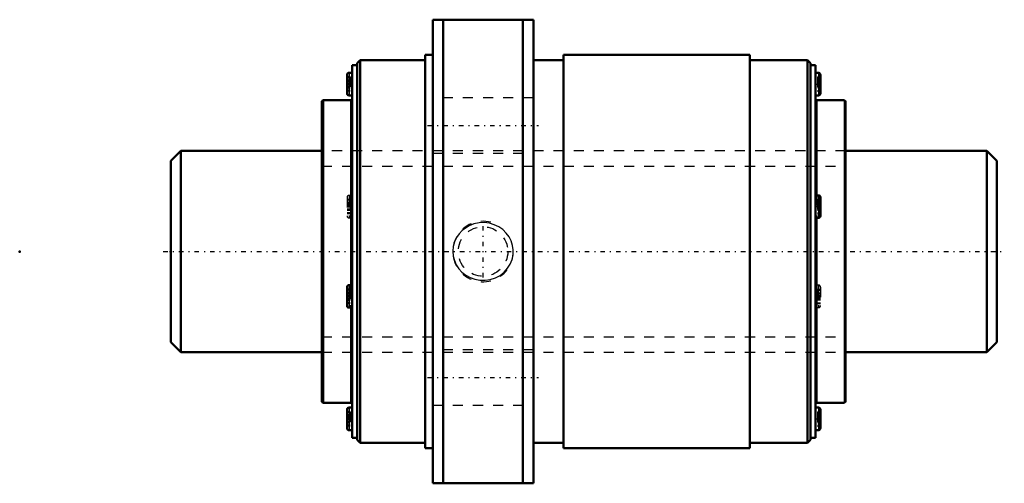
# Model space of a CAD drawing. Header units: millimetres. Extents: x -15 to 82.8, y -23 to 23.
import ezdxf

# ---------------------------------------------------------------- set-up
doc = ezdxf.new("R2010")
doc.units = ezdxf.units.MM
doc.linetypes.add('Center', pattern=[1.5, 0.45, -0.5, 0.05, -0.5])
doc.linetypes.add('Dashed', pattern=[2, 1, -1])
for name, color, linetype, lineweight in [('2d ConnectionPoints', 7, 'Continuous', 50), ('AM_0', 7, 'Continuous', 50), ('AM_4', 3, 'Continuous', 25), ('AM_5', 3, 'Continuous', 25), ('AM_7', 7, 'Center', 25), ('AM_9', 6, 'Dashed', 25)]:
    doc.layers.add(name, color=color, linetype=linetype, lineweight=lineweight)

# ---------------------------------------------------------------- blocks, each defined once
blk = doc.blocks.new('1_BLK2020_3_6ZZ_Nut_0_in_BLK2020_3_6ZZ_82LC7T_000_4')
at = {"layer": 'AM_0'}
for p, q in [((36, 23), (26, 23)), ((26, 23), (26, -23)), ((27.033, 23), (27.033, -23)), ((34.967, 23), (34.967, -23)), ((36, 23), (36, -23)), ((18.8, 19), (18.5, 18.7)), ((18.5, 18.7), (18.5, -18.7)), ((18.8, 19), (18.8, -19)), ((25.25, 19), (18.8, 19)), ((25.25, 19.5), (25.25, -19.5)), ((26, 19.5), (25.25, 19.5)), ((39, 19), (36, 19)), ((39, 19.5), (39, -19.5)), ((57.5, 19.5), (39, 19.5)), ((57.5, 19.5), (57.5, -19.5)), ((63.2, 19), (57.5, 19)), ((63.2, 19), (63.2, -19)), ((63.5, 18.7), (63.2, 19)), ((63.5, 18.7), (63.5, -18.7)), ((18, 17.734), (17.7, 17.734)), ((18, 18.5), (18, -18.5)), ((18.5, 18.5), (18, 18.5)), ((64, 18.5), (63.5, 18.5)), ((64, 18.5), (64, -18.5)), ((64.3, 17.734), (64, 17.734)), ((17.5, 17.534), (17.5, 15.694)), ((64.5, 17.534), (64.5, 15.694)), ((15, 14.85), (15, -14.85)), ((17.85, 15), (15.15, 15)), ((17.7, 15.494), (18, 15.494)), ((64, 15.494), (64.3, 15.494)), ((66.85, 15), (64.15, 15)), ((67, 14.85), (67, -14.85)), ((64.3, 5.572), (64, 5.572)), ((64.5, 5.372), (64.5, 3.532)), ((64, 3.332), (64.3, 3.332)), ((17.5, -3.532), (17.5, -5.372)), ((18, -3.332), (17.7, -3.332)), ((17.7, -5.572), (18, -5.572)), ((15.15, -15), (17.85, -15)), ((18, -15.494), (17.7, -15.494)), ((64.3, -15.494), (64, -15.494)), ((64.15, -15), (66.85, -15)), ((17.5, -15.694), (17.5, -17.534)), ((64.5, -15.694), (64.5, -17.534)), ((17.7, -17.734), (18, -17.734)), ((18, -18.5), (18.5, -18.5)), ((63.5, -18.5), (64, -18.5)), ((64, -17.734), (64.3, -17.734)), ((18.5, -18.7), (18.8, -19)), ((18.8, -19), (25.25, -19)), ((25.25, -19.5), (26, -19.5)), ((36, -19), (39, -19)), ((39, -19.5), (57.5, -19.5)), ((57.5, -19), (63.2, -19)), ((63.2, -19), (63.5, -18.7)), ((26, -23), (36, -23))]:
    blk.add_line(p, q, dxfattribs=at)
for centre, radius, start, end in [((17.7, 17.534), 0.2, 90, 180), ((64.3, 17.534), 0.2, 0, 90), ((17.7, 15.694), 0.2, 180, 270), ((64.3, 15.694), 0.2, 270, 360), ((15.15, 14.85), 0.15, 90, 180), ((17.85, 15.15), 0.15, 270, 0), ((64.15, 15.15), 0.15, 180, 270), ((66.85, 14.85), 0.15, 0, 90), ((64.3, 5.372), 0.2, 0, 90), ((64.3, 3.532), 0.2, 270, 360), ((17.7, -3.532), 0.2, 90, 180), ((17.7, -5.372), 0.2, 180, 270), ((15.15, -14.85), 0.15, 180, 270), ((17.7, -15.694), 0.2, 90, 180), ((17.85, -15.15), 0.15, 0, 90), ((64.15, -15.15), 0.15, 90, 180), ((64.3, -15.694), 0.2, 0, 90), ((66.85, -14.85), 0.15, 270, 360), ((17.7, -17.534), 0.2, 180, 270), ((64.3, -17.534), 0.2, 270, 360)]:
    blk.add_arc(centre, radius, start, end, dxfattribs=at)
at = {"layer": 'AM_4'}
for p, q in [((17.7, 17.734), (17.7, 15.494)), ((64.3, 17.734), (64.3, 15.494)), ((15.15, 15), (15.15, -15)), ((17.85, 15), (17.85, -3.332)), ((64.15, 15), (64.15, 5.572)), ((66.85, 15), (66.85, -15)), ((64.3, 5.572), (64.3, 3.332)), ((64.15, 3.332), (64.15, -15)), ((17.7, -3.332), (17.7, -5.572)), ((17.85, -5.572), (17.85, -15)), ((17.7, -15.494), (17.7, -17.734)), ((64.3, -15.494), (64.3, -17.734))]:
    blk.add_line(p, q, dxfattribs=at)
at = {"layer": 'AM_5', "linetype": 'Dashed'}
blk.add_arc((31, 0), 3, 75, 15, dxfattribs=at)
at = {"layer": 'AM_7'}
for p, q in [((17.475, 16.614), (18.025, 16.614)), ((63.975, 16.614), (64.525, 16.614)), ((25.5, 12.5), (36.5, 12.5)), ((17.475, 4.452), (18.025, 4.452)), ((63.975, 4.452), (64.525, 4.452)), ((31, -2.581), (31, 2.581)), ((17.475, -4.452), (18.025, -4.452)), ((63.975, -4.452), (64.525, -4.452)), ((25.5, -12.5), (36.5, -12.5)), ((17.475, -16.614), (18.025, -16.614)), ((63.975, -16.614), (64.525, -16.614))]:
    blk.add_line(p, q, dxfattribs=at)
at = {"layer": 'AM_9'}
for p, q in [((17.8, 17.328), (17.5, 17.328)), ((17.8, 17.243), (17.5, 17.243)), ((17.8, 17.009), (17.5, 17.009)), ((17.8, 16.953), (17.5, 16.953)), ((17.8, 16.924), (17.5, 16.924)), ((17.8, 16.868), (17.5, 16.868)), ((17.5, 16.861), (17.8, 16.861)), ((17.8, 16.679), (17.5, 16.679)), ((17.8, 16.634), (17.5, 16.634)), ((17.8, 17.328), (17.8, 15.9)), ((64.2, 17.328), (64.5, 17.328)), ((64.2, 17.328), (64.2, 15.9)), ((64.2, 17.243), (64.5, 17.243)), ((64.2, 16.971), (64.5, 16.971)), ((64.2, 16.953), (64.5, 16.953)), ((64.2, 16.885), (64.5, 16.885)), ((64.2, 16.857), (64.5, 16.857)), ((64.2, 16.852), (64.5, 16.852)), ((64.2, 16.689), (64.5, 16.689)), ((64.2, 16.634), (64.5, 16.634)), ((17.8, 16.593), (17.5, 16.593)), ((17.8, 16.549), (17.5, 16.549)), ((17.8, 16.367), (17.5, 16.367)), ((17.8, 16.36), (17.5, 16.36)), ((17.8, 16.304), (17.5, 16.304)), ((17.8, 16.275), (17.5, 16.275)), ((17.8, 16.219), (17.5, 16.219)), ((17.8, 15.985), (17.5, 15.985)), ((17.8, 15.9), (17.5, 15.9)), ((64.2, 16.593), (64.5, 16.593)), ((64.2, 16.539), (64.5, 16.539)), ((64.5, 16.376), (64.2, 16.376)), ((64.2, 16.37), (64.5, 16.37)), ((64.2, 16.343), (64.5, 16.343)), ((64.2, 16.275), (64.5, 16.275)), ((64.2, 16.257), (64.5, 16.257)), ((64.2, 15.985), (64.5, 15.985)), ((64.2, 15.9), (64.5, 15.9)), ((36, 15.25), (26, 15.25)), ((67, 10), (15, 10)), ((26, 9.75), (36, 9.75)), ((17.5, 5.372), (17.5, 3.532)), ((17.8, 5.166), (17.5, 5.166)), ((17.8, 5.08), (17.5, 5.08)), ((18, 5.572), (17.7, 5.572)), ((17.7, 5.572), (17.7, 3.332)), ((17.8, 5.166), (17.8, 3.738)), ((64.15, 5.572), (64.15, 3.332)), ((64.2, 5.166), (64.5, 5.166)), ((64.2, 5.166), (64.2, 3.738)), ((64.2, 5.08), (64.5, 5.08)), ((17.8, 4.847), (17.5, 4.847)), ((17.8, 4.791), (17.5, 4.791)), ((17.8, 4.762), (17.5, 4.762)), ((17.8, 4.706), (17.5, 4.706)), ((17.5, 4.699), (17.8, 4.699)), ((17.8, 4.517), (17.5, 4.517)), ((17.8, 4.472), (17.5, 4.472)), ((17.8, 4.431), (17.5, 4.431)), ((17.8, 4.387), (17.5, 4.387)), ((17.8, 4.205), (17.5, 4.205)), ((17.8, 4.198), (17.5, 4.198)), ((17.8, 4.142), (17.5, 4.142)), ((17.8, 4.112), (17.5, 4.112)), ((17.8, 4.056), (17.5, 4.056)), ((64.2, 4.808), (64.5, 4.808)), ((64.2, 4.791), (64.5, 4.791)), ((64.2, 4.723), (64.5, 4.723)), ((64.2, 4.695), (64.5, 4.695)), ((64.2, 4.69), (64.5, 4.69)), ((64.2, 4.527), (64.5, 4.527)), ((64.2, 4.472), (64.5, 4.472)), ((64.2, 4.431), (64.5, 4.431)), ((64.2, 4.376), (64.5, 4.376)), ((64.5, 4.214), (64.2, 4.214)), ((64.2, 4.208), (64.5, 4.208)), ((64.2, 4.18), (64.5, 4.18)), ((64.2, 4.112), (64.5, 4.112)), ((64.2, 4.095), (64.5, 4.095)), ((17.8, 3.823), (17.5, 3.823)), ((17.8, 3.738), (17.5, 3.738)), ((17.7, 3.332), (18, 3.332)), ((64.2, 3.823), (64.5, 3.823)), ((64.2, 3.738), (64.5, 3.738)), ((17.8, -3.738), (17.5, -3.738)), ((17.8, -3.823), (17.5, -3.823)), ((17.8, -3.738), (17.8, -5.166)), ((17.85, -3.332), (17.85, -5.572)), ((64.3, -3.332), (64, -3.332)), ((64.2, -3.738), (64.5, -3.738)), ((64.2, -3.738), (64.2, -5.166)), ((64.2, -3.823), (64.5, -3.823)), ((64.3, -3.332), (64.3, -5.572)), ((64.5, -3.532), (64.5, -5.372)), ((17.8, -4.056), (17.5, -4.056)), ((17.8, -4.112), (17.5, -4.112)), ((17.8, -4.142), (17.5, -4.142)), ((17.8, -4.198), (17.5, -4.198)), ((17.5, -4.205), (17.8, -4.205)), ((17.8, -4.387), (17.5, -4.387)), ((17.8, -4.431), (17.5, -4.431)), ((17.8, -4.472), (17.5, -4.472)), ((17.8, -4.517), (17.5, -4.517)), ((17.8, -4.699), (17.5, -4.699)), ((17.8, -4.706), (17.5, -4.706)), ((17.8, -4.762), (17.5, -4.762)), ((17.8, -4.791), (17.5, -4.791)), ((17.8, -4.847), (17.5, -4.847)), ((64.2, -4.095), (64.5, -4.095)), ((64.2, -4.112), (64.5, -4.112)), ((64.2, -4.18), (64.5, -4.18)), ((64.2, -4.208), (64.5, -4.208)), ((64.2, -4.214), (64.5, -4.214)), ((64.2, -4.376), (64.5, -4.376)), ((64.2, -4.431), (64.5, -4.431)), ((64.2, -4.472), (64.5, -4.472)), ((64.2, -4.527), (64.5, -4.527)), ((64.5, -4.69), (64.2, -4.69)), ((64.2, -4.695), (64.5, -4.695)), ((64.2, -4.723), (64.5, -4.723)), ((64.2, -4.791), (64.5, -4.791)), ((64.2, -4.808), (64.5, -4.808)), ((17.8, -5.08), (17.5, -5.08)), ((17.8, -5.166), (17.5, -5.166)), ((64, -5.572), (64.3, -5.572)), ((64.2, -5.08), (64.5, -5.08)), ((64.2, -5.166), (64.5, -5.166)), ((36, -9.75), (26, -9.75)), ((15, -10), (67, -10)), ((26, -15.25), (36, -15.25)), ((17.8, -15.9), (17.5, -15.9)), ((17.8, -15.985), (17.5, -15.985)), ((17.8, -16.219), (17.5, -16.219)), ((17.8, -16.275), (17.5, -16.275)), ((17.8, -16.304), (17.5, -16.304)), ((17.8, -16.36), (17.5, -16.36)), ((17.5, -16.367), (17.8, -16.367)), ((17.8, -16.549), (17.5, -16.549)), ((17.8, -16.593), (17.5, -16.593)), ((17.8, -15.9), (17.8, -17.328)), ((64.2, -15.9), (64.5, -15.9)), ((64.2, -15.9), (64.2, -17.328)), ((64.2, -15.985), (64.5, -15.985)), ((64.2, -16.257), (64.5, -16.257)), ((64.2, -16.275), (64.5, -16.275)), ((64.2, -16.343), (64.5, -16.343)), ((64.2, -16.37), (64.5, -16.37)), ((64.2, -16.376), (64.5, -16.376)), ((64.2, -16.539), (64.5, -16.539)), ((64.2, -16.593), (64.5, -16.593)), ((17.8, -16.634), (17.5, -16.634)), ((17.8, -16.679), (17.5, -16.679)), ((17.8, -16.861), (17.5, -16.861)), ((17.8, -16.868), (17.5, -16.868)), ((17.8, -16.924), (17.5, -16.924)), ((17.8, -16.953), (17.5, -16.953)), ((17.8, -17.009), (17.5, -17.009)), ((17.8, -17.243), (17.5, -17.243)), ((17.8, -17.328), (17.5, -17.328)), ((64.2, -16.634), (64.5, -16.634)), ((64.2, -16.689), (64.5, -16.689)), ((64.5, -16.852), (64.2, -16.852)), ((64.2, -16.857), (64.5, -16.857)), ((64.2, -16.885), (64.5, -16.885)), ((64.2, -16.953), (64.5, -16.953)), ((64.2, -16.971), (64.5, -16.971)), ((64.2, -17.243), (64.5, -17.243)), ((64.2, -17.328), (64.5, -17.328))]:
    blk.add_line(p, q, dxfattribs=at)
blk.add_lwpolyline([(28.926, 2.071), (28.628, 1.754), (28.38, 1.396), (28.172, 0.955), (28.043, 0.484), (28, 0.017), (28.037, -0.451), (28.151, -0.896), (28.336, -1.317), (28.591, -1.707), (28.905, -2.052), (29.286, -2.352), (29.71, -2.588), (30.187, -2.759), (30.686, -2.851), (31.207, -2.86), (31.722, -2.783), (32.221, -2.618), (32.684, -2.372), (33.092, -2.054), (33.438, -1.67), (33.7, -1.247), (33.885, -0.785), (33.981, -0.32), (33.996, 0.155), (33.931, 0.611), (33.791, 1.05), (33.58, 1.462), (33.305, 1.834), (32.962, 2.168), (32.57, 2.442), (32.12, 2.659), (31.64, 2.801), (31.126, 2.864), (30.609, 2.843), (30.095, 2.733), (29.607, 2.539), (29.251, 2.328), (28.926, 2.071)], dxfattribs=at)
blk.add_circle((31, 0), 2.459, dxfattribs=at)
for centre, start, end in [((17.7, 5.372), 90, 180), ((17.7, 3.532), 180, 270), ((64.3, -3.532), 0, 90), ((64.3, -5.372), 270, 360)]:
    blk.add_arc(centre, 0.2, start, end, dxfattribs=at)
blk = doc.blocks.new('2_BLK2020_3_60ZZ0_Shaft_0_in_BLK2020_3_6ZZ_82LC7T_000_4')
at = {"layer": 'AM_0'}
for p, q in [((1, 10), (0, 9)), ((1, 10), (1, -10)), ((15, 10), (1, 10)), ((81, 10), (67, 10)), ((82, 9), (81, 10)), ((81, 10), (81, -10)), ((0, 9), (0, -9)), ((82, 9), (82, -9)), ((0, -9), (1, -10)), ((81, -10), (82, -9)), ((1, -10), (15, -10)), ((67, -10), (81, -10))]:
    blk.add_line(p, q, dxfattribs=at)
at = {"layer": 'AM_5', "linetype": 'Dashed'}
for p, q in [((15, 8.4665), (67, 8.4665)), ((15, -8.4665), (67, -8.4665))]:
    blk.add_line(p, q, dxfattribs=at)
at = {"layer": 'AM_7'}
blk.add_line((-0.75, 0), (82.75, 0), dxfattribs=at)
at = {"layer": 'AM_9'}
for p, q in [((67, 10), (15, 10)), ((15, -10), (67, -10))]:
    blk.add_line(p, q, dxfattribs=at)

msp = doc.modelspace()

# ---------------------------------------------------------------- linework, layer by layer
at = {"layer": '2d ConnectionPoints'}
for p in [(-15, 0), (0, 0), (82, 0)]:
    msp.add_point(p, dxfattribs=at)

# ---------------------------------------------------------------- block references
for name in ['1_BLK2020_3_6ZZ_Nut_0_in_BLK2020_3_6ZZ_82LC7T_000_4', '2_BLK2020_3_60ZZ0_Shaft_0_in_BLK2020_3_6ZZ_82LC7T_000_4']:
    msp.add_blockref(name, (0, 0))

doc.saveas('drawing.dxf')
